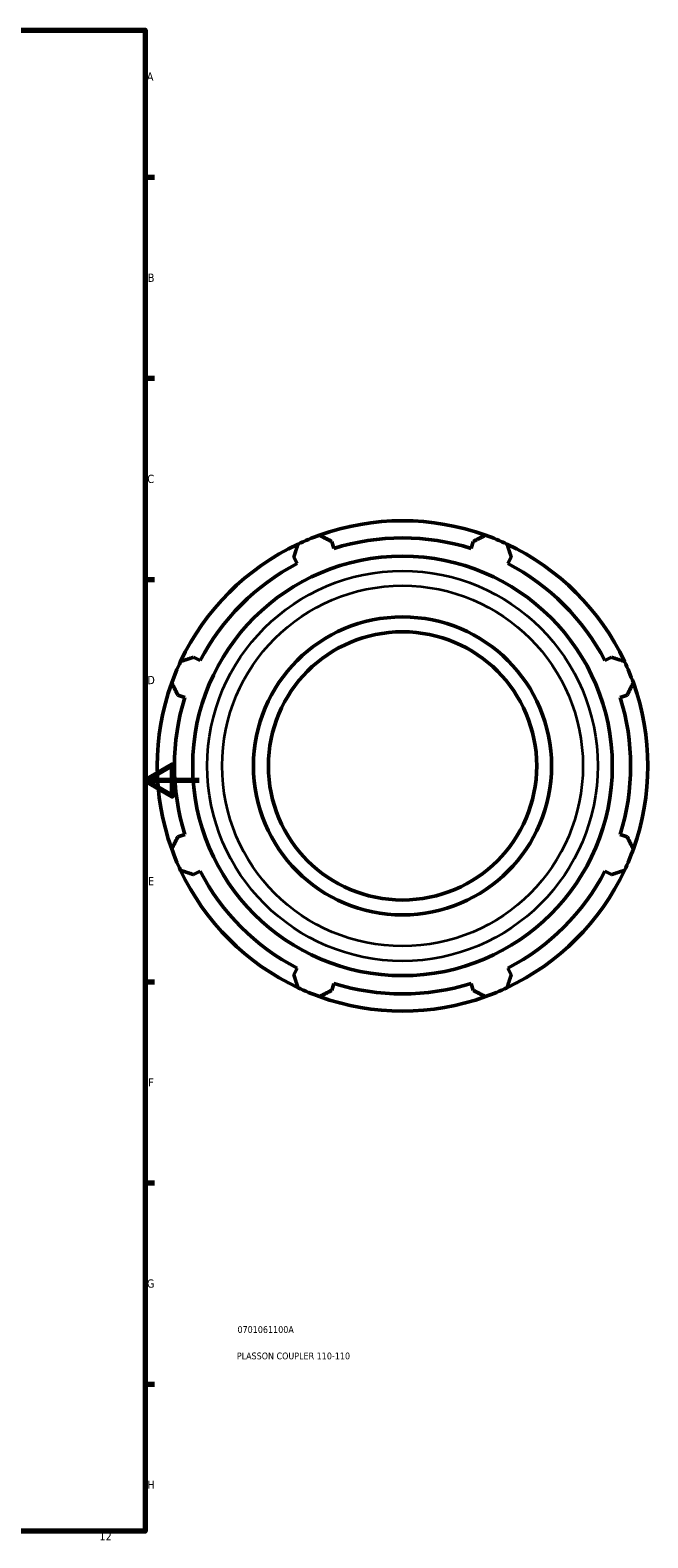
# Model space of a CAD drawing. Header units: millimetres. Extents: x -216 to 1322, y -71 to 932.
# Tile 5 of 6: x 779 to 1006, y 18 to 574. Entities that reach past the tile are written whole.
import ezdxf

# ---------------------------------------------------------------- set-up
doc = ezdxf.new("R2010")
doc.units = ezdxf.units.MM
for name, color, linetype, lineweight in [('Border (ANSI)', 7, 'Continuous', 70), ('Title (ISO)', 7, 'Continuous', 50), ('Visible (ANSI)', 7, 'Continuous', 50), ('Visible Narrow (ANSI)', 7, 'Continuous', 35)]:
    doc.layers.add(name, color=color, linetype=linetype, lineweight=lineweight)
doc.styles.add('Note Text (ANSI)', font='tahoma.ttf')
doc.styles.add('Note Text (ISO)', font='tahoma.ttf')

# ---------------------------------------------------------------- blocks, each defined once
blk = doc.blocks.new('Borders Default Border')
at = {"layer": 'Border (ANSI)'}
for p, q in [((821, 519.75), (824.45, 519.75)), ((821, 445.5), (824.45, 445.5)), ((821, 371.25), (824.45, 371.25)), ((821, 222.75), (824.45, 222.75)), ((821, 148.5), (824.45, 148.5)), ((821, 74.25), (824.45, 74.25))]:
    blk.add_line(p, q, dxfattribs=at)
at = {"layer": 'Border (ANSI)', "flags": 128}
for points in [[(20, 20), (20, 574), (821, 574), (821, 20), (20, 20)], [(841, 297), (821, 297), (831, 302.77), (831, 291.23), (821, 297)]]:
    blk.add_lwpolyline(points, dxfattribs=at)
at = {"layer": 'Border (ANSI)', "attachment_point": 7, "style": 'Note Text (ANSI)'}
for s, insert, char_height in [('A', (821.63, 555.35), 3.05), ('B', (821.99, 481.1), 3.05), ('C', (821.8, 406.8), 3.05), ('D', (821.81, 332.6), 3.05), ('E', (822.05, 258.35), 3.05), ('F', (822.14, 184.1), 3.05), ('G', (821.66, 109.79), 3.05), ('H', (821.81, 35.6), 3.05), ('12', (804.13, 16.55), 3.048)]:
    blk.add_mtext(s, dxfattribs=dict(at, insert=insert, char_height=char_height))
blk = doc.blocks.new('Title Blocks ISO')
at = {"layer": 'Title (ISO)', "color": 232, "true_color": 0xca0064, "style": 'Note Text (ISO)'}
for tag, p in [('PART_NUMBER_001', (34.08, 73.14)), ('DESCRIPTION_001', (33.84, 63.4))]:
    blk.add_attdef(tag, p, '', height=2.5, dxfattribs=at)

msp = doc.modelspace()

# ---------------------------------------------------------------- linework, layer by layer
at = {"layer": 'Visible (ANSI)'}
for p, q in [((890.655, 382.697), (889.838, 385.286)), ((942.089, 385.286), (941.273, 382.697)), ((875.847, 379.491), (877.101, 377.083)), ((954.827, 377.083), (956.08, 379.491)), ((841.308, 341.29), (838.9, 342.544)), ((993.027, 342.544), (990.619, 341.29)), ((833.105, 328.553), (835.694, 327.736)), ((996.233, 327.736), (998.823, 328.553)), ((835.694, 277.118), (833.105, 276.302)), ((998.823, 276.302), (996.233, 277.118)), ((838.9, 262.311), (841.308, 263.564)), ((990.619, 263.564), (993.027, 262.311)), ((877.101, 227.772), (875.847, 225.364)), ((956.08, 225.364), (954.827, 227.772)), ((889.838, 219.568), (890.655, 222.158)), ((941.273, 222.158), (942.089, 219.568))]:
    msp.add_line(p, q, dxfattribs=at)
for radius in [77.401, 55, 49.5]:
    msp.add_circle((915.964, 302.427), radius, dxfattribs=at)
for radius, start, end in [(90.5, 70.20802, 109.79198), (90.5, 115.20802, 154.79198), (90.5, 109.79198, 115.20802), (84.165, 72.5, 107.5), (90.5, 64.79198, 70.20802), (90.5, 25.20802, 64.79198), (84.165, 117.5, 152.5), (84.165, 27.5, 62.5), (90.5, 154.79198, 160.20802), (90.5, 19.79198, 25.20802), (90.5, 160.20802, 199.79198), (90.5, 340.20802, 19.79198), (84.165, 162.5, 197.5), (84.165, 342.5, 17.5), (90.5, 199.79198, 205.20802), (90.5, 334.79198, 340.20802), (90.5, 205.20802, 244.79198), (84.165, 207.5, 242.5), (90.5, 295.20802, 334.79198), (84.165, 297.5, 332.5), (90.5, 244.79198, 250.20802), (90.5, 250.20802, 289.79198), (84.165, 252.5, 287.5), (90.5, 289.79198, 295.20802)]:
    msp.add_arc((915.964, 302.427), radius, start, end, dxfattribs=at)
for points, weights in [([(875.847, 379.491), (876.617, 381.851), (877.419, 384.309)], [1.00253771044, 1.00167698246, 1]), ([(885.32, 387.581), (887.625, 386.41), (889.838, 385.286)], [1, 1.00167698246, 1.00253771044]), ([(942.089, 385.286), (944.302, 386.41), (946.608, 387.581)], [1.00253771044, 1.00167698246, 1]), ([(954.508, 384.309), (955.31, 381.851), (956.08, 379.491)], [1, 1.00167698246, 1.00253771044]), ([(834.082, 340.972), (836.54, 341.774), (838.9, 342.544)], [1, 1.00167698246, 1.00253771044]), ([(993.027, 342.544), (995.387, 341.774), (997.845, 340.972)], [1.00253771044, 1.00167698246, 1]), ([(833.105, 328.553), (831.981, 330.766), (830.81, 333.071)], [1.00253771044, 1.00167698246, 1]), ([(1001.118, 333.071), (999.947, 330.766), (998.823, 328.553)], [1, 1.00167698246, 1.00253771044]), ([(830.81, 271.784), (831.981, 274.089), (833.105, 276.302)], [1, 1.00167698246, 1.00253771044]), ([(998.823, 276.302), (999.947, 274.089), (1001.118, 271.784)], [1.00253771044, 1.00167698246, 1]), ([(838.9, 262.311), (836.54, 263.081), (834.082, 263.883)], [1.00253771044, 1.00167698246, 1]), ([(997.845, 263.883), (995.387, 263.081), (993.027, 262.311)], [1, 1.00167698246, 1.00253771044]), ([(877.419, 220.546), (876.617, 223.004), (875.847, 225.364)], [1, 1.00167698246, 1.00253771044]), ([(956.08, 225.364), (955.31, 223.004), (954.508, 220.546)], [1.00253771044, 1.00167698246, 1]), ([(889.838, 219.568), (887.625, 218.444), (885.32, 217.273)], [1.00253771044, 1.00167698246, 1]), ([(946.608, 217.273), (944.302, 218.444), (942.089, 219.568)], [1, 1.00167698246, 1.00253771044])]:
    msp.add_rational_spline(points, weights, degree=2, dxfattribs=at)
at = {"layer": 'Visible Narrow (ANSI)'}
for radius in [72.018, 66.548]:
    msp.add_circle((915.964, 302.427), radius, dxfattribs=at)

# ---------------------------------------------------------------- block references
msp.add_blockref('Borders Default Border', (0, 0))
msp.add_blockref('Title Blocks ISO', (821, 20)).add_auto_attribs({'PART_NUMBER_001': '0701061100A', 'DESCRIPTION_001': 'PLASSON COUPLER 110-110'})

doc.saveas('drawing.dxf')
